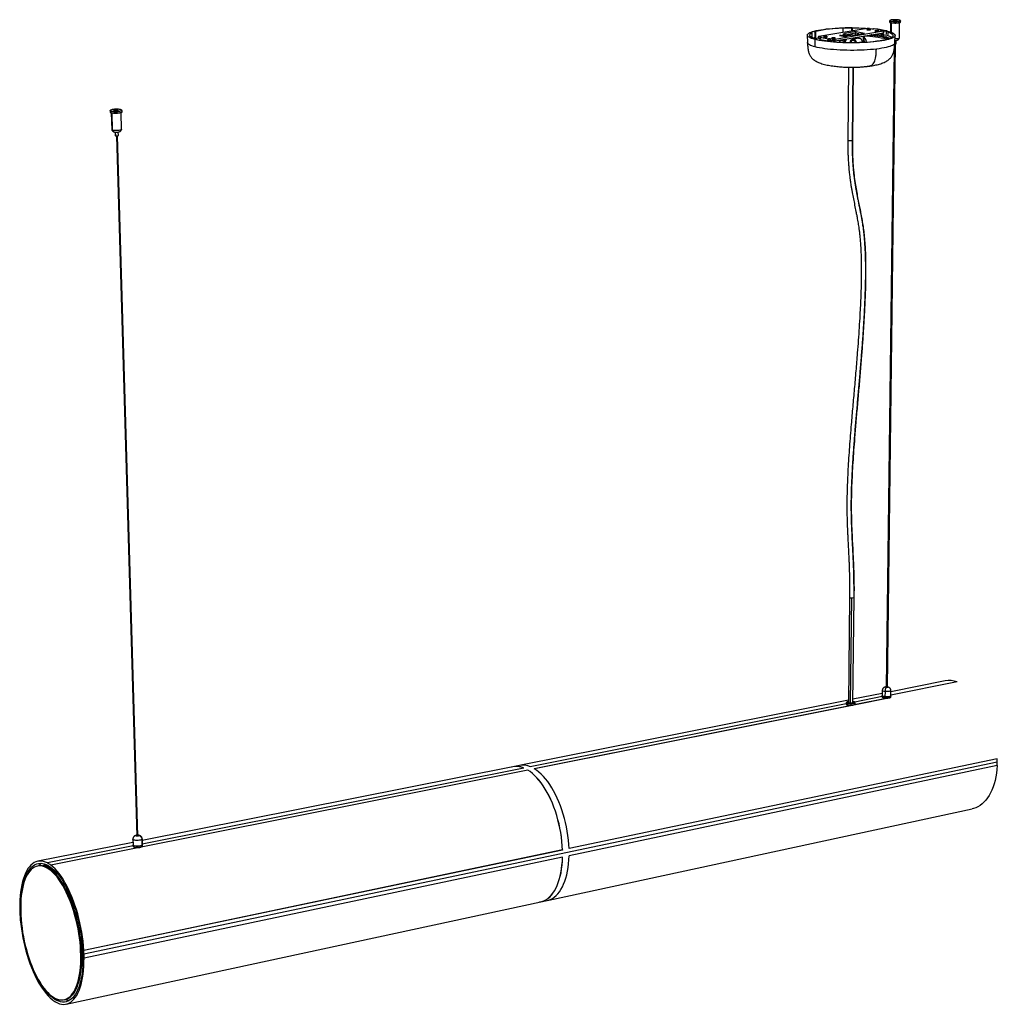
# Model space of a CAD drawing. Header units: millimetres. Extents: x -567 to 520, y -173 to 922.
import ezdxf

# ---------------------------------------------------------------- set-up
doc = ezdxf.new("R2010")
doc.units = ezdxf.units.MM

msp = doc.modelspace()

# ---------------------------------------------------------------- linework, layer by layer
at = {"color": 7, "linetype": 'Continuous', "lineweight": 25}
for p, q in [((400.5, 920.7), (400.5, 919.2)), ((401.6, 920.1), (401.6, 918.6)), ((408.2, 921), (408.2, 920.6)), ((412.7, 919.1), (412.7, 920.6)), ((317.2, 908.9), (318.5, 908.8)), ((375.7, 912.1), (321.7, 903.1)), ((393.8, 909), (339.7, 899.9)), ((348.7, 912.5), (348.8, 912.3)), ((358.7, 912.7), (358.9, 912.4)), ((375.7, 910.6), (375.7, 911.1)), ((378.1, 912.1), (381.1, 911.6)), ((382.3, 911.6), (382.6, 911.6)), ((391, 910.2), (382.6, 911.6)), ((391.4, 910.2), (383, 911.6)), ((384.8, 909), (384.8, 909.5)), ((391, 910.2), (390.7, 910.1)), ((390.7, 910.1), (390.7, 909.9)), ((390.7, 909.9), (393.7, 909.4)), ((392.5, 909.9), (392, 909.9)), ((392.5, 909.9), (392.5, 909.6)), ((393.7, 907.3), (393.8, 909)), ((394.2, 907.5), (394.3, 909.2)), ((396.6, 909.1), (396.5, 902.4)), ((401.5, 918.6), (401.4, 908.1)), ((402.4, 918.3), (402.3, 907.8)), ((411.4, 901.2), (411.6, 918.4)), ((309, 904.6), (309.2, 896.3)), ((312.9, 907.4), (314.1, 907.2)), ((315.5, 901), (316.5, 901.1)), ((316.5, 901.1), (316.5, 900.7)), ((317.3, 903.9), (318.6, 903.8)), ((317.8, 891.5), (317.7, 899.9)), ((321.2, 902.9), (321.2, 901.2)), ((324.7, 902.2), (321.7, 902.7)), ((321.7, 902.7), (321.7, 901)), ((323.1, 900.7), (321.7, 901)), ((322.7, 899.1), (323.8, 899.2)), ((322.9, 899.5), (322.9, 899.1)), ((330.5, 898.2), (322.9, 899.5)), ((324.4, 901.9), (332.8, 900.4)), ((324.4, 901.9), (324.7, 901.9)), ((324.7, 901.9), (324.7, 902.2)), ((327.7, 902.6), (327.7, 903.1)), ((332.5, 898.2), (332.5, 897.9)), ((333.1, 900.5), (332.8, 900.4)), ((333.1, 898.8), (332.8, 898.7)), ((333.1, 898.8), (333.1, 900.5)), ((337.3, 899.9), (334.3, 900.5)), ((334.3, 900.5), (334.3, 898.8)), ((337.3, 898.2), (334.3, 898.8)), ((336.7, 901), (336.7, 901.5)), ((337.3, 898.2), (337.3, 899.9)), ((339.7, 898.2), (393.7, 907.3)), ((339.7, 899.9), (339.7, 898.2)), ((344.7, 898.8), (344.8, 897.1)), ((345, 898.7), (345.1, 897)), ((348.4, 898.4), (345, 898.7)), ((345.1, 904.1), (352.1, 902.8)), ((349, 898.7), (346.5, 898.9)), ((353.6, 903.1), (346.6, 904.3)), ((346.6, 903.8), (346.6, 904.3)), ((348.4, 898.4), (348.7, 898.4)), ((349.7, 899.9), (349.1, 898.8)), ((349.9, 897.5), (351.6, 900.2)), ((349.9, 897.5), (351.4, 897.7)), ((363.5, 908.6), (350.6, 906.4)), ((350.6, 906.4), (350.6, 904.8)), ((362.3, 906.7), (351, 904.8)), ((351.4, 897.7), (353.1, 900.5)), ((353.4, 903.1), (352, 902.9)), ((353.6, 903.1), (352.1, 902.8)), ((365.8, 901.3), (359.2, 900.2)), ((359.7, 904.8), (372.5, 907)), ((366.8, 901.3), (360.2, 900.2)), ((362.3, 902), (362.2, 900.7)), ((362.3, 906.7), (362.3, 905.3)), ((366.4, 906), (362.3, 906.7)), ((363.5, 908.6), (372.5, 907)), ((371.3, 903.5), (371.2, 896.8)), ((372.4, 896.9), (372.5, 903.7)), ((372.4, 898.1), (372.6, 898.2)), ((372.5, 900.8), (373.2, 900.9)), ((373.2, 901), (372.9, 901.2)), ((374.9, 897), (374.5, 898.8)), ((383.7, 904.6), (392.1, 903.1)), ((384.4, 905.8), (391.3, 904.6)), ((391.3, 904.6), (391.3, 906.9)), ((392.5, 907.1), (392.4, 905.2)), ((394.3, 903.4), (392.4, 903.1)), ((392.5, 907.1), (392.5, 905.7)), ((392.5, 905.7), (392.5, 905.7)), ((392.6, 904.8), (392.7, 904.8)), ((392.7, 904.8), (394.3, 905.1)), ((394.3, 903.4), (394.3, 905.1)), ((394.5, 903.5), (394.6, 905.2)), ((398.8, 900.1), (397.6, 900.2)), ((399.9, 908.1), (398.9, 908)), ((403.1, 901.7), (401.8, 901.8)), ((401.8, 901.8), (401.8, 901.2)), ((406.3, 895.8), (406.7, 904.2)), ((407.9, 895.1), (407.9, 898.8)), ((345.1, 897), (347.5, 896.8)), ((349, 896.7), (350.4, 897)), ((356.9, 896.3), (356.8, 896.5)), ((367.1, 896.4), (367, 896.7)), ((367, 896.4), (367, 896.7)), ((372.8, 896.9), (372.9, 896.9)), ((372.8, 896.9), (372.9, 896.9)), ((405.7, 889.3), (396.7, 179.2)), ((397.7, 179.2), (406.8, 894.8)), ((406.8, 894.8), (397.7, 179.2)), ((354.9, 869), (354.1, 788)), ((359.9, 869), (359.1, 787.9)), ((359.2, 788), (360, 869)), ((-457.4, 821.2), (-457.4, 820.9)), ((-466.1, 820.7), (-466.1, 819.1)), ((-465.4, 820.2), (-465.3, 818.5)), ((-464.9, 818.3), (-464.3, 799.5)), ((-464.3, 818.1), (-463.7, 799.1)), ((-453.3, 799.8), (-453.8, 818.5)), ((-452.7, 819.4), (-452.7, 821)), ((-460.5, 796.9), (-460.4, 792.9)), ((-460.3, 797), (-460.2, 792.8)), ((-459.1, 792.6), (-436.3, 14.1)), ((-458.8, 792.6), (-435.9, 14.1)), ((-435.2, 14.2), (-458, 792.6)), ((-456.8, 793), (-457, 797)), ((354.1, 788), (354.1, 788)), ((359.1, 787.9), (359.2, 788)), ((359.2, 788), (359.2, 788)), ((356, 279.6), (354.8, 162.1)), ((356, 279.6), (356, 279.6)), ((358, 278.9), (356.7, 161.7)), ((359.7, 162.1), (361, 279.6)), ((361, 279.6), (361, 279.6)), ((462.3, 186.7), (401.8, 174.6)), ((392.4, 176.3), (392.4, 170.3)), ((396.6, 179.2), (396.7, 179.2)), ((398, 180), (397.7, 180)), ((397.7, 179.2), (397.7, 179.2)), ((475.5, 185.7), (401.8, 171)), ((401.8, 170.2), (401.8, 176.1)), ((354.8, 165.3), (-9.3, 92.9)), ((392.4, 172.8), (359.7, 166.3)), ((399.2, 167.5), (360.9, 159.8)), ((398.4, 167.4), (361.3, 160)), ((392.3, 169.2), (361.7, 163.1)), ((392.3, 170.2), (392.3, 168.9)), ((395.4, 174.9), (395.3, 169)), ((399.9, 169.2), (399.7, 169.1)), ((399.8, 168.9), (399.8, 167.7)), ((401.8, 168.8), (401.8, 170)), ((352.4, 161.2), (1.1, 91.3)), ((358.3, 159.4), (5.5, 89)), ((358.9, 159.4), (5.6, 89)), ((352.4, 162.6), (352.3, 160.9)), ((353.8, 161.8), (353.6, 161.9)), ((353.6, 161.6), (353.6, 159.9)), ((359.6, 159.5), (358.9, 159.4)), ((358.9, 159.4), (358.9, 159.4)), ((362.1, 160.8), (362.1, 162.5)), ((520.2, 100.2), (44.1, 0.3)), ((-1.7, 87.6), (-531.9, -18.2)), ((520.2, 96.3), (-495.1, -117.2)), ((-18.2, 91.2), (-430.4, 9.2)), ((-6.1, 89.8), (-430.3, 5.3)), ((-11.1, 92.7), (-18.2, 91.2)), ((-1.7, 87.6), (-1.7, 87.5)), ((520.1, 92.5), (44.2, -7.8)), ((-1.7, 87.5), (-531.9, -18.3)), ((21.6, -56.9), (492.4, 44.5)), ((-440.6, 12.1), (-440.6, 12)), ((-437, 14.5), (-437, 14.4)), ((-436.5, 14.2), (-436.3, 14.2)), ((-430.3, 4.7), (-430.5, 11.1)), ((-430.5, 11.1), (-430.5, 10.9)), ((-440.7, 7.2), (-546.5, -13.8)), ((-440.6, 3.3), (-535.8, -15.7)), ((-440.8, 10.8), (-440.6, 4.3)), ((-440.6, 4.1), (-440.6, 2.8)), ((-432.7, 3.2), (-433.2, 3.1)), ((-433.2, 3.1), (-432.9, 3.2)), ((-433.1, 2.9), (-433, 1.5)), ((-430.5, 10.9), (-430.3, 4.5)), ((-430.3, 4.7), (-430.3, 4.5)), ((-430.2, 3.2), (-430.3, 4.5)), ((44.1, 0.3), (44.1, 0.3)), ((36.8, -1.2), (-495.3, -112.9)), ((36.9, -1.3), (-495.3, -112.9)), ((36.9, -9.3), (-495, -121.4)), ((36.8, -1.2), (36.9, -1.3)), ((-545.6, -18.9), (-546.8, -19.1)), ((-539, -18.1), (-539.8, -18.3)), ((-539.6, -18.3), (-538.7, -18.1)), ((-535.8, -15.7), (-535.8, -15.7)), ((-531.9, -18.3), (-531.9, -18.2)), ((-527.8, -25.8), (-527, -25.6)), ((-514.9, -172.6), (12.7, -58.9)), ((-509, -58.4), (-507.9, -58.1)), ((12.7, -58.9), (19.9, -57.4)), ((-566.5, -65.7), (-566.6, -65.7)), ((-566.5, -65.7), (-566.6, -65.7)), ((-566.3, -74), (-566.2, -74)), ((-505.1, -74.5), (-503.9, -74.2)), ((-498, -102.9), (-497.2, -102.7)), ((-495.3, -112.9), (-495.3, -112.9)), ((-497.7, -130), (-497.3, -129.9)), ((-497.2, -128.2), (-496.4, -128)), ((-495, -121.4), (-495, -121.4)), ((-530.6, -167.5), (-530.6, -167.6)), ((-526.7, -170.3), (-526.7, -170.2)), ((-526.5, -170.3), (-526.7, -170.3)), ((-522.6, -167.9), (-522.1, -167.8)), ((-517.2, -167.8), (-516, -167.5))]:
    msp.add_line(p, q, dxfattribs=at)
at = {"color": 7, "linetype": 'Continuous', "lineweight": 25, "flags": 128}
for points in [[(401.6, 920.1), (401, 920.3), (400.6, 920.5), (400.5, 920.7)], [(411.4, 921.4), (410.5, 921.6), (409.4, 921.7), (408.2, 921.8), (406.9, 921.8), (405.6, 921.8), (404.3, 921.8), (403.1, 921.7), (402.2, 921.5), (401.4, 921.3), (400.9, 921.1), (400.7, 920.9), (400.7, 920.9)], [(400.7, 920.9), (400.7, 920.7), (401.1, 920.5), (401.8, 920.3)], [(412.7, 920.6), (412.7, 920.6), (412.5, 920.3), (411.9, 920.1), (411.1, 920), (410.1, 919.8), (408.9, 919.7), (407.6, 919.6), (406.3, 919.6), (404.9, 919.7), (403.6, 919.8), (402.5, 919.9), (401.6, 920.1)], [(401.8, 920.3), (402.6, 920.1), (403.7, 920), (405, 919.9), (406.3, 919.8), (407.6, 919.8), (408.9, 919.9), (410, 920), (411, 920.1), (411.8, 920.3), (412.3, 920.5), (412.5, 920.7), (412.5, 920.9)], [(404.9, 920.6), (404.6, 920.8), (404.6, 920.9), (404.9, 921), (405.4, 921.1), (406.1, 921.2), (406.9, 921.2), (407.7, 921.1), (408.2, 921)], [(408.2, 921), (408.6, 920.9), (408.6, 920.8), (408.3, 920.6), (407.8, 920.5), (407, 920.5), (406.3, 920.5), (405.5, 920.5), (404.9, 920.6)], [(317.7, 899.9), (315.6, 900.4), (313.8, 901), (312.3, 901.6), (311, 902.3), (310.1, 902.9), (309.4, 903.6), (309.1, 904.2), (309, 904.9), (309.3, 905.5), (309.8, 906.2), (310.7, 906.8), (311.8, 907.4), (313.2, 908), (314.9, 908.6), (316.8, 909.2), (319, 909.7), (321.5, 910.2), (324.1, 910.7), (327, 911.1), (330, 911.5), (333.2, 911.8), (336.6, 912.1), (340, 912.3), (343.6, 912.5), (347.3, 912.7), (351.1, 912.8), (354.8, 912.9), (358.6, 912.9), (362.4, 912.8), (366.2, 912.7), (369.9, 912.5), (373.6, 912.3), (376.1, 912.2)], [(317.2, 908.9), (317.3, 906.1), (317.3, 903.9)], [(397.6, 909.2), (399.7, 908.6), (401.6, 908), (403.1, 907.4), (404.4, 906.8), (405.4, 906.2), (406.1, 905.5), (406.6, 904.9), (406.7, 904.2), (406.5, 903.6), (406, 902.9), (405.2, 902.3), (404.2, 901.6), (402.8, 901), (401.2, 900.4), (399.2, 899.9), (397.1, 899.3), (394.6, 898.8), (392, 898.3), (389.1, 897.9), (386.1, 897.5), (382.8, 897.2), (379.4, 896.9), (375.9, 896.6), (372.3, 896.4), (368.5, 896.3), (364.7, 896.2), (360.9, 896.1), (357, 896.1), (353.1, 896.2), (349.3, 896.3), (345.5, 896.4), (341.8, 896.6), (338.2, 896.9), (334.8, 897.2), (331.4, 897.5), (328.3, 897.9), (325.3, 898.4), (322.5, 898.8), (320, 899.3), (317.7, 899.9)], [(318.6, 903.8), (318.5, 906.6), (318.5, 908.8)], [(348.8, 907.6), (348.8, 910.1), (348.8, 912.3)], [(358.7, 909.3), (358.7, 910.4), (358.7, 912.7)], [(358.9, 912.4), (358.8, 909.6), (358.8, 909.3)], [(375.7, 911.1), (375.3, 911), (375.1, 910.9), (375.3, 910.7), (375.8, 910.6), (376.4, 910.5), (377.3, 910.5), (378.1, 910.5), (378.8, 910.6)], [(378.8, 910.6), (379.2, 910.7), (379.4, 910.8), (379.2, 911), (378.7, 911.1), (378, 911.2), (377.2, 911.2), (376.4, 911.2), (375.7, 911.1)], [(379.2, 911.9), (380.6, 911.8), (382.5, 911.6)], [(382.6, 911.6), (382.9, 911.7), (383, 911.6)], [(384.8, 909.5), (384.3, 909.4), (384.2, 909.3), (384.3, 909.2), (384.8, 909), (385.5, 909), (386.3, 908.9), (387.1, 908.9), (387.8, 909)], [(387.8, 909), (388.2, 909.1), (388.4, 909.3), (388.2, 909.4), (387.8, 909.5), (387.1, 909.6), (386.3, 909.6), (385.4, 909.6), (384.8, 909.5)], [(390.7, 909.9), (390.6, 910), (390.6, 910), (390.5, 910), (390.5, 910), (390.5, 910.1), (390.5, 910.1), (390.6, 910.1), (390.7, 910.1)], [(393.8, 909), (394, 909), (394.1, 909.1), (394.2, 909.1), (394.3, 909.2), (394.2, 909.3), (394.1, 909.3), (394, 909.4), (393.7, 909.4)], [(400.5, 919.2), (400.6, 919), (400.9, 918.8), (401.6, 918.6)], [(401.6, 918.6), (402.5, 918.4), (403.6, 918.3), (404.9, 918.2), (406.2, 918.1), (407.6, 918.1), (408.9, 918.2), (410.1, 918.3), (411.1, 918.5), (411.9, 918.6), (412.4, 918.9), (412.7, 919.1), (412.7, 919.1)], [(412.5, 918.9), (412.3, 918.7), (411.8, 918.5), (411, 918.3), (410, 918.2), (408.8, 918.1), (407.6, 918), (406.2, 918), (404.9, 918), (403.7, 918.1), (402.6, 918.3), (401.7, 918.4)], [(316.5, 901.1), (314.8, 901.7), (313.5, 902.4), (312.5, 903.1), (311.8, 903.8), (311.6, 904.5), (311.7, 905.2), (312.1, 905.9), (312.9, 906.6), (314.1, 907.2)], [(314.1, 907.2), (314.2, 904.4), (314.2, 902.2)], [(321.7, 903.1), (321.5, 903.1), (321.3, 903), (321.3, 902.9), (321.2, 902.9), (321.2, 902.8), (321.3, 902.8), (321.5, 902.7), (321.7, 902.7)], [(321.7, 901), (321.5, 901), (321.3, 901.1), (321.2, 901.2), (321.2, 901.2)], [(324.7, 902.2), (324.8, 902.1), (324.9, 902.1), (324.9, 902.1), (325, 902), (324.9, 902), (324.9, 902), (324.8, 902), (324.7, 901.9)], [(327.7, 903.1), (327.3, 903), (327.1, 902.8), (327.3, 902.7), (327.7, 902.6), (328.4, 902.5), (329.2, 902.4), (330, 902.5), (330.7, 902.5)], [(330.7, 902.5), (331.2, 902.7), (331.4, 902.8), (331.2, 902.9), (330.8, 903.1), (330.1, 903.1), (329.3, 903.2), (328.4, 903.2), (327.7, 903.1)], [(336.7, 901.5), (336.3, 901.4), (336.1, 901.2), (336.3, 901.1), (336.7, 901), (337.4, 900.9), (338.2, 900.9), (339.1, 900.9), (339.8, 901)], [(339.8, 901), (340.2, 901.1), (340.4, 901.2), (340.2, 901.4), (339.8, 901.5), (339.1, 901.6), (338.3, 901.6), (337.4, 901.6), (336.7, 901.5)], [(345, 898.9), (344.9, 898.8), (344.8, 898.8), (344.7, 898.8), (344.7, 898.8), (344.7, 898.7), (344.8, 898.7), (344.9, 898.7), (345, 898.7)], [(346.6, 904.3), (346.2, 904.4), (345.8, 904.4), (345.4, 904.4), (345.1, 904.3), (344.8, 904.3), (344.8, 904.2), (344.8, 904.1), (345.1, 904.1)], [(350.6, 904.8), (349.8, 905), (349.3, 905.2), (348.9, 905.4), (348.8, 905.6), (348.9, 905.8), (349.3, 906), (349.8, 906.2), (350.6, 906.4)], [(365.8, 901.3), (365.9, 901.3), (366.8, 901.3)], [(378.6, 904.8), (380, 904.6), (383.2, 904.3), (386.3, 903.9), (389.1, 903.5), (391.8, 903), (394.2, 902.5), (396.3, 902), (398.3, 901.4), (399.9, 900.8), (400.4, 900.6)], [(391.3, 904.6), (391.3, 904.2), (391.3, 903.9), (391.4, 903.7), (391.6, 903.4), (391.8, 903.3), (392, 903.1), (392.2, 903.1), (392.4, 903.1)], [(392.4, 905.2), (392.5, 905.1), (392.5, 905), (392.5, 904.9), (392.5, 904.9), (392.6, 904.8), (392.6, 904.8), (392.7, 904.8), (392.7, 904.8)], [(392.9, 903.2), (394.7, 902.8), (396.5, 902.4)], [(394.2, 907.5), (394.2, 907.5), (394.1, 907.4), (394, 907.4), (393.7, 907.3)], [(394.3, 905.1), (394.4, 905.1), (394.5, 905.1), (394.5, 905.1), (394.6, 905.2), (394.6, 905.2), (394.5, 905.2), (394.5, 905.2), (394.4, 905.3)], [(394.5, 903.5), (394.5, 903.5), (394.5, 903.5), (394.5, 903.4), (394.4, 903.4), (394.3, 903.4)], [(398.7, 903.8), (398.8, 906.2), (398.9, 908)], [(398.9, 908), (400.6, 907.4), (402, 906.7), (403.1, 906), (403.8, 905.3), (404.1, 904.6), (404.1, 903.9), (403.7, 903.2), (402.9, 902.5), (401.8, 901.8)], [(411.4, 901.2), (411.3, 901.1), (410.9, 900.8), (410.2, 900.7), (409.3, 900.5), (408.1, 900.4), (406.8, 900.4), (406.5, 900.4)], [(317.8, 891.5), (315.8, 892.1), (314, 892.6), (312.5, 893.3), (311.3, 893.9), (310.3, 894.5), (309.7, 895.2), (309.3, 895.8), (309.2, 896.3)], [(385.8, 889.1), (382.6, 888.8), (379.2, 888.5), (375.7, 888.2), (372.1, 888), (368.4, 887.9), (364.6, 887.8), (360.8, 887.7), (356.9, 887.7), (353.1, 887.8), (349.3, 887.9), (345.5, 888), (341.9, 888.2), (338.3, 888.5), (334.8, 888.8), (331.5, 889.1), (328.4, 889.5), (325.4, 890), (322.7, 890.4), (320.1, 890.9), (317.8, 891.5)], [(406.3, 895.8), (406.1, 895.2), (405.6, 894.5), (404.8, 893.9), (403.8, 893.2), (402.4, 892.6), (400.8, 892), (398.9, 891.5), (396.7, 890.9), (394.3, 890.4), (391.7, 890), (388.8, 889.5), (385.8, 889.1)], [(-453.6, 821.7), (-454.4, 821.9), (-455.5, 822.1), (-456.7, 822.2), (-458.1, 822.2), (-459.5, 822.2), (-461, 822.2), (-462.4, 822), (-463.6, 821.9), (-464.6, 821.6), (-465.3, 821.4), (-465.8, 821.1), (-465.9, 820.9), (-465.9, 820.7)], [(-465.2, 820.4), (-464.4, 820.1), (-463.4, 820), (-462.1, 819.9), (-460.8, 819.8), (-459.3, 819.8), (-457.9, 819.9), (-456.5, 820), (-455.3, 820.2), (-454.3, 820.4), (-453.5, 820.6), (-453.1, 820.9), (-452.9, 821.2), (-452.9, 821.3)], [(-461.4, 820.8), (-461.6, 820.9), (-461.5, 821.1), (-461.1, 821.3), (-460.4, 821.4), (-459.6, 821.4), (-458.7, 821.4), (-458, 821.4), (-457.4, 821.2)], [(-457.4, 821.2), (-457.2, 821.1), (-457.3, 820.9), (-457.7, 820.8), (-458.4, 820.7), (-459.3, 820.6), (-460.1, 820.6), (-460.9, 820.7), (-461.4, 820.8)], [(-452.9, 821.3), (-453.1, 821.4), (-453.6, 821.7)], [(-465.4, 820.2), (-465.9, 820.4), (-466.1, 820.7), (-466.1, 820.7)], [(-466.1, 819.1), (-466.1, 819), (-465.9, 818.8), (-465.3, 818.5)], [(-465.9, 820.7), (-465.7, 820.6), (-465.2, 820.4)], [(-452.7, 821), (-452.9, 820.7), (-453.3, 820.5), (-454.1, 820.2), (-455.1, 820), (-456.4, 819.8), (-457.8, 819.7), (-459.3, 819.6), (-460.8, 819.6), (-462.2, 819.7), (-463.5, 819.8), (-464.6, 819.9), (-465.4, 820.2)], [(-465.3, 818.5), (-464.5, 818.3), (-463.4, 818.1), (-462.2, 818), (-460.7, 818), (-459.2, 818), (-457.8, 818), (-456.3, 818.2), (-455.1, 818.3), (-454.1, 818.6), (-453.3, 818.8), (-452.8, 819.1), (-452.7, 819.4)], [(-453, 819), (-453, 818.9), (-453.4, 818.7), (-454.2, 818.4), (-455.2, 818.2), (-456.4, 818), (-457.8, 817.9), (-459.2, 817.8), (-460.7, 817.8), (-462.1, 817.9), (-463.3, 818), (-464.4, 818.1), (-465.2, 818.4)], [(-463.7, 799.1), (-464.2, 799.3), (-464.3, 799.5)], [(-453.3, 799.8), (-453.3, 799.7), (-453.5, 799.4), (-454.2, 799.2), (-455.1, 798.9), (-456.3, 798.8), (-457.7, 798.6), (-459.1, 798.6), (-460.5, 798.6), (-461.8, 798.7), (-462.9, 798.8), (-463.7, 799.1)], [(-460.2, 792.8), (-460.3, 792.9), (-460.4, 792.9)], [(354.1, 788), (354.1, 787.9), (354.4, 787.8), (354.9, 787.6), (355.6, 787.5), (356.5, 787.5), (357.4, 787.5), (358.2, 787.6), (358.8, 787.7), (359.1, 787.9)], [(360.9, 279.4), (361, 279.6), (361, 279.6)], [(395.4, 174.9), (394.3, 175.1), (393.5, 175.4), (392.8, 175.7), (392.5, 176.1), (392.4, 176.3)], [(401.8, 176.1), (401.8, 176), (401.5, 175.6), (400.9, 175.3), (400.1, 175.1), (399, 174.9), (397.8, 174.8), (396.6, 174.8), (395.4, 174.9)], [(396.7, 179.2), (396.4, 179.3), (396.1, 179.4), (396, 179.5), (396.1, 179.7), (396.3, 179.8), (396.7, 179.9)], [(396.7, 179.2), (396.3, 179.3), (396.1, 179.4), (396, 179.5), (396, 179.7), (396.3, 179.8), (396.7, 179.9), (396.7, 179.9)], [(397.7, 179.9), (398, 179.8), (398.3, 179.7), (398.4, 179.5), (398.3, 179.4), (398, 179.3), (397.7, 179.2), (397.2, 179.2), (396.7, 179.2)], [(397.7, 179.8), (398, 179.8), (398.2, 179.7), (398.3, 179.5), (398.3, 179.4), (398, 179.3), (397.6, 179.2), (397.2, 179.2), (396.7, 179.2)], [(397.7, 179.9), (397.9, 180), (398, 180)], [(399.8, 168.9), (398.7, 168.7), (397.5, 168.7), (396.3, 168.7), (395.1, 168.8), (394, 169.1), (393.2, 169.3), (392.6, 169.7), (392.3, 170), (392.3, 170.2)], [(392.3, 168.9), (392.3, 168.8), (392.6, 168.4), (393.2, 168.1), (394, 167.8), (395.1, 167.6), (396.2, 167.5), (397.5, 167.4), (398.7, 167.5), (399.8, 167.7)], [(395.3, 169), (394.3, 169.2), (393.4, 169.4), (392.7, 169.8), (392.4, 170.1), (392.4, 170.3)], [(399.7, 167.6), (398.6, 167.4), (397.5, 167.3), (396.3, 167.4), (395.1, 167.5), (394.1, 167.7), (393.3, 168), (392.7, 168.3), (392.5, 168.5)], [(401.8, 170.2), (401.7, 170), (401.4, 169.7), (400.8, 169.4), (400, 169.1), (398.9, 168.9), (397.8, 168.9), (396.5, 168.9), (395.3, 169)], [(399.8, 167.7), (399.8, 167.6), (399.8, 167.6), (399.8, 167.6), (399.8, 167.6), (399.7, 167.6), (399.7, 167.6), (399.7, 167.6), (399.7, 167.6)], [(401.8, 170), (401.7, 169.8), (401.4, 169.5), (400.7, 169.1), (399.8, 168.9)], [(399.8, 167.7), (400.7, 167.9), (401.4, 168.2), (401.7, 168.6), (401.8, 168.8)], [(354.8, 164), (354.1, 163.8), (353.3, 163.5), (352.8, 163.2), (352.5, 162.9), (352.5, 162.8)], [(362.1, 162.5), (362.1, 162.4), (361.9, 162), (361.3, 161.7), (360.5, 161.4), (359.4, 161.2), (358.2, 161.1), (357, 161.1), (355.7, 161.2), (354.6, 161.4), (353.6, 161.6)], [(362.1, 160.8), (362.1, 160.7), (361.9, 160.3), (361.3, 160), (360.5, 159.7), (359.4, 159.5), (358.2, 159.4), (356.9, 159.4), (355.7, 159.5), (354.5, 159.6), (353.6, 159.9)], [(353.7, 161.8), (354.6, 161.5), (355.8, 161.4), (357, 161.3), (358.2, 161.3), (359.4, 161.4), (360.4, 161.6), (361.2, 161.9), (361.7, 162.2), (362, 162.6), (361.9, 162.8)], [(355, 162.1), (354.5, 162.4), (354.3, 162.7), (354.3, 162.9), (354.7, 163.2), (354.8, 163.3)], [(354.8, 163), (354.5, 162.9), (354.4, 162.6), (354.6, 162.3), (355.1, 162)], [(359.7, 163.2), (360, 163), (360.2, 162.8), (360.2, 162.5), (359.8, 162.2), (359.3, 162), (358.5, 161.9), (357.5, 161.8), (356.6, 161.8), (355.7, 161.9), (355, 162.1)], [(355, 162.1), (355, 162.1), (355, 162.1), (355.1, 162.1), (355.1, 162.1), (355.1, 162.1), (355.1, 162.1), (355.1, 162), (355.1, 162)], [(355.1, 162), (355.9, 161.8), (356.8, 161.7), (357.8, 161.7), (358.7, 161.8), (359.5, 162), (360, 162.2), (360.1, 162.5), (359.9, 162.8), (359.7, 163)], [(360.8, 163.6), (359.9, 163.9), (359.7, 163.9)], [(36.9, -1.3), (36.6, 3.5), (36.2, 8.3), (35.7, 13.1), (34.9, 18), (34, 22.8), (33, 27.7), (31.8, 32.4), (30.5, 37.1), (29, 41.7), (27.4, 46.2), (25.7, 50.6), (23.8, 54.9), (21.9, 58.9), (19.8, 62.8), (17.7, 66.5), (15.4, 70), (13.1, 73.3), (10.8, 76.3), (8.3, 79.1), (5.9, 81.6), (3.4, 83.9), (0.8, 85.9), (-1.7, 87.6)], [(44.1, 0.3), (43.9, 5), (43.5, 9.8), (42.9, 14.7), (42.2, 19.5), (41.3, 24.3), (40.2, 29.1), (39, 33.9), (37.7, 38.6), (36.2, 43.2), (34.6, 47.7), (32.9, 52.1), (31, 56.3), (29.1, 60.4), (27, 64.3), (24.9, 68), (22.7, 71.5), (20.4, 74.7), (18, 77.8), (15.6, 80.6), (13.1, 83.1), (10.6, 85.3), (8.1, 87.3), (5.5, 89)], [(520, 92.5), (519.7, 88.2), (519.2, 84), (518.5, 80), (517.7, 76.1), (516.7, 72.3), (515.5, 68.8), (514.2, 65.4), (512.7, 62.2), (511.1, 59.3), (509.3, 56.6), (507.4, 54.1), (505.4, 51.9), (503.3, 50), (501.1, 48.3), (498.7, 46.8), (496.3, 45.7), (493.8, 44.9), (492.4, 44.5)], [(36.8, -1.2), (36.6, 3.5), (36.2, 8.3), (35.6, 13.2), (34.9, 18), (34, 22.8), (32.9, 27.6), (31.8, 32.4), (30.4, 37.1), (29, 41.7), (27.4, 46.2), (25.6, 50.6), (23.8, 54.8), (21.8, 58.9), (19.8, 62.8), (17.6, 66.5), (15.4, 70), (13.1, 73.2), (10.7, 76.3), (8.3, 79), (5.9, 81.6), (3.4, 83.8), (0.8, 85.8), (-1.7, 87.5)], [(-434.4, 14.5), (-434.6, 14.4), (-434.9, 14.2), (-435.4, 14.1), (-435.9, 14.1), (-436.4, 14.1), (-436.8, 14.2), (-437, 14.4), (-437.1, 14.5)], [(-434.5, 14.5), (-434.6, 14.4), (-434.9, 14.2), (-435.4, 14.1), (-435.9, 14.1), (-436.4, 14.1), (-436.7, 14.2), (-437, 14.4), (-437, 14.5)], [(-435.2, 15), (-435.1, 14.9), (-434.7, 14.8), (-434.5, 14.7), (-434.4, 14.5)], [(-435.2, 14.9), (-435.1, 14.9), (-434.7, 14.8), (-434.5, 14.7), (-434.5, 14.5)], [(-435.2, 14.3), (-435.1, 14.3), (-435, 14.2)], [(-430.5, 10.9), (-430.8, 10.5), (-431.5, 10.1), (-432.4, 9.7), (-433.5, 9.5), (-434.8, 9.3), (-436.2, 9.2), (-437.5, 9.3), (-438.7, 9.5), (-439.6, 9.8), (-440.3, 10.1), (-440.7, 10.5), (-440.8, 10.8)], [(-430.3, 4.5), (-430.6, 4), (-431.3, 3.6), (-432.2, 3.3), (-433.4, 3), (-434.6, 2.9), (-436, 2.8), (-437.3, 2.9), (-438.5, 3), (-439.4, 3.3), (-440.1, 3.7), (-440.5, 4.1), (-440.6, 4.3)], [(-433.1, 2.9), (-434.4, 2.7), (-435.7, 2.6), (-437, 2.7), (-438.3, 2.8), (-439.3, 3.1), (-440.1, 3.4), (-440.5, 3.8), (-440.6, 4.3), (-440.6, 4.4)], [(-440.6, 2.8), (-440.5, 2.5), (-440, 2.1), (-439.2, 1.7), (-438.2, 1.5), (-437, 1.3), (-435.7, 1.3), (-434.3, 1.4), (-433, 1.5)], [(-430.3, 4.7), (-430.3, 4.4), (-430.5, 4), (-431.1, 3.5), (-432, 3.2), (-433.1, 2.9)], [(-433, 1.5), (-433, 1.5), (-433, 1.5), (-433, 1.5), (-433.1, 1.4), (-433.1, 1.4), (-433.1, 1.4), (-433.1, 1.4), (-433.1, 1.4)], [(-433, 1.5), (-431.9, 1.8), (-431, 2.2), (-430.5, 2.6), (-430.2, 3.1), (-430.2, 3.2)], [(11, -59.2), (11.7, -59.1), (14, -58.6), (16.3, -57.8), (18.4, -56.7), (20.6, -55.3), (22.6, -53.6), (24.5, -51.6), (26.3, -49.3), (27.9, -46.8), (29.5, -44), (30.9, -40.9), (32.2, -37.6), (33.3, -34.1), (34.3, -30.4), (35.2, -26.5), (35.8, -22.4), (36.4, -18.2), (36.7, -13.8), (36.9, -9.3)], [(12.7, -58.9), (14, -58.5), (16.2, -57.7), (18.4, -56.6), (20.5, -55.2), (22.5, -53.5), (24.4, -51.5), (26.2, -49.2), (27.9, -46.7), (29.5, -43.9), (30.9, -40.9), (32.2, -37.6), (33.3, -34.1), (34.3, -30.4), (35.1, -26.5), (35.8, -22.4), (36.3, -18.2), (36.7, -13.8), (36.9, -9.3)], [(19.9, -57.4), (21.2, -57.1), (23.4, -56.3), (25.6, -55.1), (27.7, -53.7), (29.7, -52), (31.7, -50), (33.5, -47.8), (35.1, -45.2), (36.7, -42.4), (38.1, -39.4), (39.4, -36.1), (40.5, -32.6), (41.5, -28.9), (42.4, -25), (43.1, -20.9), (43.6, -16.7), (44, -12.3), (44.2, -7.8)], [(-535.8, -15.7), (-538, -14.7), (-540.3, -14), (-542.4, -13.6), (-544.6, -13.6), (-546.6, -13.8), (-548.6, -14.4), (-550.5, -15.3), (-552.4, -16.5), (-554.2, -18), (-555.8, -19.9), (-557.4, -22), (-558.8, -24.4), (-560.2, -27), (-561.4, -29.9), (-562.5, -33.1), (-563.5, -36.5), (-564.3, -40.1), (-565, -44), (-565.6, -48), (-566.1, -52.2), (-566.4, -56.6), (-566.5, -61.1), (-566.5, -65.7)], [(-505.1, -74.5), (-506.4, -69.7), (-507.9, -65.1), (-509.5, -60.6), (-511.2, -56.3), (-513, -52.1), (-514.8, -48.1), (-516.8, -44.3), (-518.8, -40.7), (-520.8, -37.3), (-522.9, -34.2), (-525.1, -31.3), (-527.2, -28.8), (-529.4, -26.5), (-531.6, -24.5), (-533.8, -22.8), (-536, -21.4), (-538.2, -20.3), (-540.3, -19.5), (-542.4, -19), (-544.5, -18.9), (-546.5, -19.1), (-548.4, -19.6), (-550.3, -20.4), (-552.1, -21.5), (-553.8, -23), (-555.4, -24.7), (-556.9, -26.7), (-558.3, -29), (-559.6, -31.6), (-560.8, -34.4), (-561.8, -37.5), (-562.8, -40.8), (-563.6, -44.4), (-564.2, -48.1), (-564.8, -52), (-565.2, -56.1), (-565.4, -60.4), (-565.5, -64.8), (-565.5, -69.3), (-565.3, -73.9), (-565, -78.6), (-564.6, -83.3), (-564, -88.1), (-563.3, -93), (-562.4, -97.8), (-561.5, -102.6), (-560.4, -107.4), (-559.2, -112.1)], [(-565.4, -59.6), (-565.3, -57), (-564.9, -52.8), (-564.5, -48.7), (-563.9, -44.8), (-563.2, -41), (-562.3, -37.5), (-561.3, -34.3), (-560.2, -31.2), (-559, -28.4), (-557.7, -25.9), (-556.2, -23.6), (-554.6, -21.6), (-553, -19.9), (-551.2, -18.5), (-549.4, -17.4), (-547.5, -16.6), (-545.5, -16.2), (-543.5, -16), (-541.4, -16.2), (-539.2, -16.7), (-537.1, -17.5), (-534.9, -18.6), (-532.6, -20), (-530.4, -21.7), (-528.2, -23.7), (-526, -26.1), (-523.8, -28.6), (-521.6, -31.5), (-519.4, -34.6), (-517.4, -38), (-515.3, -41.6), (-513.3, -45.4), (-511.4, -49.5), (-509.6, -53.7), (-507.9, -58), (-506.3, -62.6), (-504.7, -67.2), (-503.3, -72), (-502, -76.8), (-500.8, -81.8), (-499.7, -86.7), (-498.8, -91.7), (-498, -96.8), (-497.4, -101.7), (-496.8, -106.7), (-496.5, -111.6), (-496.2, -116.4)], [(-503.9, -74.2), (-505.2, -69.5), (-506.7, -64.9), (-508.3, -60.4), (-510, -56), (-511.8, -51.8), (-513.6, -47.8), (-515.6, -44), (-517.5, -40.4), (-519.6, -37.1), (-521.7, -34), (-523.8, -31.1), (-526, -28.5), (-528.2, -26.2), (-530.4, -24.2), (-532.6, -22.5), (-534.8, -21.1), (-537, -20), (-539.1, -19.3), (-541.2, -18.8), (-543.3, -18.7), (-545.3, -18.8), (-545.6, -18.9)], [(-539.6, -18.3), (-539.8, -18.3), (-540, -18.4), (-540.3, -18.5), (-540.4, -18.8), (-540.5, -18.9)], [(-538.7, -18.1), (-539, -18.1), (-539, -18.1)], [(-495.3, -112.9), (-495.7, -107.9), (-496.2, -102.8), (-496.8, -97.7), (-497.6, -92.6), (-498.5, -87.5), (-499.6, -82.4), (-500.8, -77.4), (-502.1, -72.4), (-503.5, -67.5), (-505.1, -62.7), (-506.7, -58), (-508.5, -53.5), (-510.3, -49.2), (-512.2, -45), (-514.2, -41), (-516.3, -37.3), (-518.4, -33.8), (-520.6, -30.5), (-522.8, -27.5), (-525, -24.8), (-527.3, -22.3), (-529.6, -20.1), (-531.9, -18.3)], [(-566.2, -74), (-565.9, -78.9), (-565.4, -83.8), (-564.7, -88.8), (-564, -93.8), (-563.1, -98.8), (-562, -103.8), (-560.9, -108.7), (-559.6, -113.5), (-558.2, -118.3), (-556.7, -123), (-555.2, -127.6), (-553.5, -132), (-551.7, -136.3), (-549.8, -140.4), (-547.9, -144.4), (-545.9, -148.1), (-543.8, -151.6), (-541.7, -154.9), (-539.5, -158), (-537.3, -160.8), (-535.1, -163.3), (-532.8, -165.5), (-530.6, -167.5)], [(-559.2, -112.1), (-557.8, -116.7), (-556.4, -121.2), (-554.9, -125.6), (-553.2, -129.9), (-551.5, -134.1), (-549.7, -138), (-547.8, -141.8), (-545.9, -145.4), (-543.9, -148.7), (-541.8, -151.9), (-539.7, -154.8), (-537.6, -157.4), (-535.4, -159.8), (-533.3, -161.8), (-531.1, -163.6), (-528.9, -165.1), (-526.7, -166.3), (-524.6, -167.2), (-522.5, -167.8), (-520.4, -168), (-518.4, -167.9), (-516.4, -167.6), (-514.5, -166.9), (-512.7, -165.8), (-510.9, -164.5), (-509.3, -162.9), (-507.7, -160.9), (-506.2, -158.7), (-504.9, -156.2), (-503.7, -153.4), (-502.6, -150.3), (-501.6, -147), (-500.7, -143.5), (-500, -139.7), (-499.5, -135.7), (-499, -131.6), (-498.7, -127.3), (-498.6, -122.8), (-498.6, -118.2), (-498.8, -113.5), (-499.1, -108.7), (-499.5, -103.8), (-500.1, -98.9), (-500.8, -94), (-501.7, -89.1), (-502.7, -84.1), (-503.8, -79.3), (-505.1, -74.5)], [(-516, -167.5), (-515.2, -167.3), (-513.3, -166.6), (-511.5, -165.6), (-509.7, -164.2), (-508.1, -162.6), (-506.5, -160.7), (-505, -158.4), (-503.7, -155.9), (-502.5, -153.1), (-501.4, -150), (-500.4, -146.7), (-499.5, -143.2), (-498.8, -139.4), (-498.3, -135.5), (-497.8, -131.3), (-497.5, -127), (-497.4, -122.5), (-497.4, -117.9), (-497.6, -113.2), (-497.9, -108.4), (-498.3, -103.6), (-498.9, -98.7), (-499.6, -93.7), (-500.5, -88.8), (-501.5, -83.9), (-502.6, -79), (-503.9, -74.2)], [(-496.2, -116.4), (-496.2, -121.2), (-496.2, -125.8), (-496.4, -130.2), (-496.8, -134.5), (-497.3, -138.7), (-497.9, -142.6), (-498.7, -146.3), (-499.6, -149.8), (-500.6, -153.1), (-501.8, -156.1), (-503.1, -158.9), (-504.5, -161.4), (-506, -163.6), (-507.6, -165.5), (-509.3, -167.1), (-511.1, -168.3), (-512.9, -169.3), (-514.9, -170), (-516.9, -170.3), (-519, -170.4), (-521.1, -170.1), (-523.2, -169.5), (-525.4, -168.6), (-527.6, -167.4), (-529.8, -165.8), (-532, -164), (-534.2, -161.9), (-536.4, -159.5), (-538.6, -156.9), (-540.7, -154), (-542.8, -150.9), (-544.8, -147.5), (-546.8, -143.9), (-548.7, -140.1), (-549.1, -139.3)], [(-526.7, -170.2), (-524.4, -171.3), (-522.2, -172.2), (-520, -172.7), (-517.9, -172.9), (-515.8, -172.7), (-513.8, -172.3), (-511.8, -171.5), (-509.9, -170.4), (-508.1, -169), (-506.4, -167.3), (-504.8, -165.3), (-503.2, -162.9), (-501.8, -160.3), (-500.6, -157.5), (-499.4, -154.3), (-498.4, -150.9), (-497.5, -147.3), (-496.7, -143.4), (-496.1, -139.4), (-495.6, -135.1), (-495.3, -130.7), (-495.1, -126.1), (-495, -121.4)], [(-497.3, -129.9), (-497.2, -129.9), (-496.8, -129.5), (-496.5, -128.9), (-496.4, -128)], [(-525.3, -167), (-524.4, -167.4), (-522.9, -167.9)]]:
    msp.add_lwpolyline(points, dxfattribs=at)
at = {"color": 7, "linetype": 'Continuous', "lineweight": 25}
for centre, radius, start, end in [((401.8, 920.1), 0.179, 102.7442, 182.4764), ((411.3, 919.7), 1.71, 46.2869, 86.1829), ((323.8, 883.8), 26, 104.5853, 114.798), ((349.9, 769.5), 142.8, 90.4485, 102.723), ((356.8, 639.1), 273.6, 89.5868, 91.6956), ((357.1, 659), 253.4, 86.1564, 89.6091), ((376.9, 903.9), 8.27, 81.4838, 98.0916), ((381.7, 915.7), 4.13, 261.4783, 278.0965), ((372.8, 802), 110.1, 76.9532, 84.0618), ((391.2, 909.1), 1.11, 33.2722, 97.9655), ((379.8, 839.5), 71.5, 76.3799, 79.7101), ((387, 869), 41.2, 71.6908, 76.464), ((401.7, 918.6), 0.133, 172.397, 271.4164), ((331.7, 949.9), 51.6, 251.6517, 259.9789), ((332.3, 851.1), 51.3, 102.4911, 106.138), ((325.2, 899.7), 2.31, 109.4763, 184.4778), ((356, 1090.3), 193.8, 260.4303, 270.2347), ((333.6, 898.2), 2.32, 109.537, 184.4636), ((332.9, 898.3), 0.463, 109.5481, 184.4579), ((333.7, 896.4), 4.13, 81.3711, 98.1889), ((333.7, 894.7), 4.12, 81.3557, 98.2022), ((338.6, 908.1), 8.26, 261.3654, 278.1939), ((338.5, 906.4), 8.24, 261.35, 278.2072), ((346.1, 891.9), 7.01, 86.2714, 98.5907), ((348.4, 899.1), 0.718, 267.477, 332.9168), ((350.1, 898.4), 1.48, 281.2355, 332.3575), ((355.3, 935.5), 31, 261.4101, 278.1557), ((353.5, 902.2), 0.846, 79.8207, 99.4847), ((360, 896.5), 3.69, 87.4359, 178.613), ((360, 896.1), 2.73, 87.0084, 175.0866), ((358.6, 895.2), 5.22, 13.068, 72.5059), ((359.1, 895.2), 3.75, 17.6948, 73.5916), ((364.1, 906.8), 1.84, 109.6724, 184.4545), ((365.1, 896.2), 5.39, 7.0081, 72.0594), ((366, 1036.9), 140.2, 270.4, 282.9954), ((367.2, 779.1), 124.6, 76.1061, 87.5776), ((364, 895.5), 8.99, 9.4209, 17.517), ((368.2, 896.5), 6.66, 19.9569, 42.0821), ((364.5, 731.6), 174, 83.3958, 85.0567), ((384, 905.7), 1.17, 188.7144, 253.9961), ((377, 824.8), 82.3, 77.8428, 79.2098), ((389.1, 870.2), 33, 68.4647, 76.9366), ((393.9, 888), 16.5, 59.0001, 72.8874), ((392.6, 923.3), 23.9, 284.9684, 295.8376), ((345, 897.4), 0.439, 233.9258, 276.7108), ((348.6, 898.2), 1.53, 281.991, 331.6168), ((358.9, 1169.8), 273.5, 269.5727, 271.7172), ((406.6, 897.5), 2.69, 261.4466, 297.1778), ((-465.2, 820.2), 0.193, 99.7801, 183.1916), ((-465.2, 818.5), 0.158, 178.1211, 274.5987), ((-460.6, 800.4), 3.42, 202.8045, 250.0851), ((-458.8, 797.3), 4.7, 253.1938, 294.5809), ((357.7, 281.3), 2.41, 225.5556, 275.3549), ((358.7, 283.4), 4.49, 260.1098, 298.8226), ((467, 161.4), 25.7, 71.0474, 100.5641), ((401.7, 175.3), 6.33, 142.1988, 183.5773), ((397.2, 182.7), 13.9, 260.893, 280.293), ((399.6, 168.9), 0.217, 355.3745, 55.1005), ((353.7, 161.4), 1.45, 197.8902, 263.8898), ((353.7, 163.1), 1.45, 197.9195, 263.917), ((353.9, 163.2), 1.4, 197.7455, 263.9679), ((353.8, 161.6), 0.194, 111.1647, 181.6726), ((360.5, 161.9), 1.72, 32.8423, 79.8965), ((408.1, 98.4), 112.1, 358.9209, 0.8976), ((-14.4, 71.1), 20.5, 66.0972, 105.6588), ((-14.5, 70.6), 20.9, 66.6826, 100.3121), ((-7.3, 72), 21, 66.402, 100.3039), ((413, 98.3), 107.2, 356.8861, 358.9219), ((-437.2, 10.9), 3.61, 88.2982, 160.7565), ((-436.2, 13.8), 1.11, 92.6638, 138.6655), ((-436.2, 13.8), 1.06, 93.2079, 138.7905), ((-434.4, 10.7), 3.84, 3.4355, 90.886), ((-433.4, 2.9), 0.289, 357.7691, 45.3571), ((-533.3, -31.2), 17.4, 120.4649, 134.8823), ((-547.8, -44.2), 27.2, 42.4877, 72.2792), ((-547, -44), 27.2, 42.4975, 72.2881), ((-549.1, -40.9), 28.5, 52.757, 62.1492), ((-531.8, -29.2), 5.24, 14.9404, 40.3082), ((-532, -29.6), 6.35, 5.7132, 38.461), ((-404.1, -63.9), 162.5, 180.6281, 182.077), ((-395.3, -63.6), 171.3, 182.0761, 183.4746), ((-501.9, -102.3), 4.53, 11.7964, 47.9515), ((-506, -103.7), 8.01, 5.8132, 25.3419), ((-652.6, -120.6), 155.6, 357.2151, 6.5331), ((-665.2, -122.8), 170.2, 1.8732, 3.3125), ((-656, -122.5), 161.1, 0.3811, 1.8742), ((-499.5, -128.4), 2.34, 317.8227, 4.3022), ((-632.2, -120.7), 136.1, 356.9418, 359.7404), ((-511.2, -143.7), 30.8, 231.0088, 239.8731), ((-522.7, -167.3), 0.634, 251.4479, 319.2474), ((-509.8, -152.2), 16.5, 248.1931, 263.6355)]:
    msp.add_arc(centre, radius, start, end, dxfattribs=at)
for points, knots in [([(317.3, 903.9), (317.3, 903.2), (317.3, 902), (316.9, 901), (316.8, 900.6)], [0, 0, 0, 0, 0.57225, 1, 1, 1, 1]), ([(318, 900.4), (318.2, 900.9), (318.5, 902), (318.6, 903.2), (318.6, 903.8)], [0, 0, 0, 0, 0.500721, 1, 1, 1, 1]), ([(357.5, 904.6), (357.8, 904.9), (358.2, 905.4), (358.3, 905.9), (358.4, 906)], [0, 0, 0, 0, 0.813489, 1, 1, 1, 1]), ([(358.6, 906), (358.5, 905.9), (358.5, 905.4), (358.1, 904.9), (357.9, 904.6)], [0, 0, 0, 0, 0.243281, 1, 1, 1, 1]), ([(372.5, 901.6), (372.6, 901.5), (373, 901.3), (373.1, 901), (373.2, 900.9)], [0, 0, 0, 0, 0.433761, 1, 1, 1, 1]), ([(373.2, 900.9), (373.4, 900.6), (373.9, 899.9), (374.3, 899.2), (374.5, 898.8)], [0, 0, 0, 0, 0.501174, 1, 1, 1, 1]), ([(406.4, 898.7), (406.7, 898.7), (407.4, 898.7), (408.2, 898.8), (408.9, 899), (409.7, 899.3), (410.4, 899.8), (411, 900.4), (411.2, 900.9), (411.3, 901.1)], [0, 0, 0, 0, 0.1504309, 0.3198858, 0.4421617, 0.5878062, 0.726803, 0.8637165, 1, 1, 1, 1]), ([(309.2, 896.3), (309.3, 895.3), (309.3, 893.4), (309.6, 890.9), (309.8, 888.6), (310.2, 886.7), (310.8, 884.8), (311.4, 883.1), (312.3, 881.5), (313.3, 880.1), (314.5, 878.7), (316, 877.4), (317.9, 876.1), (320.1, 874.9), (322.6, 873.8), (325.3, 872.9), (328.2, 872.1), (331.1, 871.4), (334.1, 870.8), (337.2, 870.4), (340.3, 870), (343.4, 869.7), (346.4, 869.4), (349.1, 869.2), (351.5, 869.1), (353.8, 869.1), (355.8, 869), (357, 869), (357.5, 869)], [0, 0, 0, 0, 0.041526, 0.078147, 0.109532, 0.137516, 0.163529, 0.191419, 0.219387, 0.248522, 0.280161, 0.315806, 0.357034, 0.405401, 0.454525, 0.505819, 0.557218, 0.60772, 0.657207, 0.705635, 0.752968, 0.799063, 0.843443, 0.884433, 0.918193, 0.946855, 0.982345, 1, 1, 1, 1]), ([(376.4, 870), (377, 870.1), (378.7, 870.3), (381.2, 870.7), (384, 871.2), (386.7, 871.8), (389.4, 872.5), (391.9, 873.3), (394.3, 874.3), (396.5, 875.4), (398.5, 876.5), (400.1, 877.8), (401.4, 879.1), (402.5, 880.5), (403.5, 882), (404.2, 883.6), (404.8, 885.2), (405.3, 887.1), (405.7, 889.2), (406, 891.5), (406.2, 893.8), (406.3, 895.3), (406.3, 895.8)], [0, 0, 0, 0, 0.041493, 0.102615, 0.165248, 0.22924, 0.294356, 0.360123, 0.425278, 0.48774, 0.545225, 0.596409, 0.641551, 0.681916, 0.719111, 0.754788, 0.790597, 0.827782, 0.867968, 0.913146, 0.965812, 1, 1, 1, 1]), ([(376.4, 870.1), (377.1, 870.2), (378.5, 870.3), (380.5, 871.2), (382.3, 872.6), (383.7, 874.7), (384.7, 877.5), (385.3, 880.9), (385.6, 884.8), (385.7, 887.6), (385.8, 889.1)], [0, 0, 0, 0, 0.121541, 0.255219, 0.369763, 0.481208, 0.592105, 0.711854, 0.846633, 1, 1, 1, 1]), ([(357.5, 869), (358.6, 869), (360.3, 869), (362.8, 869.1), (364.9, 869.1), (367.4, 869.2), (370.1, 869.4), (372.8, 869.6), (374.9, 869.8), (376.1, 870), (376.4, 870)], [0, 0, 0, 0, 0.18243, 0.257767, 0.382759, 0.512867, 0.652954, 0.799827, 0.952402, 1, 1, 1, 1]), ([(-464.3, 799.4), (-464.2, 799.2), (-464, 798.8), (-463.4, 798.2), (-462.8, 797.7), (-462.2, 797.4), (-461.9, 797.2), (-461.8, 797.2)], [0, 0, 0, 0, 0.188088, 0.432414, 0.659277, 0.873919, 1, 1, 1, 1]), ([(-461.8, 797.2), (-461.5, 797.1), (-461, 796.9), (-460.2, 796.8), (-459.2, 796.8), (-458.1, 796.8), (-457, 796.9), (-456, 797.2), (-455, 797.6), (-454.3, 798.2), (-453.7, 798.8), (-453.4, 799.4), (-453.3, 799.6)], [0, 0, 0, 0, 0.079931, 0.176095, 0.277935, 0.382906, 0.490523, 0.62605, 0.727925, 0.820087, 0.91214, 1, 1, 1, 1]), ([(354.1, 788), (354.1, 785.8), (354.1, 781.7), (354.1, 776), (354.3, 770.9), (354.5, 765.9), (354.8, 761.2), (355.2, 756.9), (355.5, 753.2), (355.8, 750.2), (356.1, 747.8), (356.3, 746), (356.5, 744.7), (356.7, 743.4), (356.9, 742.1), (357.2, 740), (357.6, 737.2), (358.2, 733.5), (359.1, 728.6), (360.2, 722.6), (361.7, 715.6), (362.9, 709.5), (363.9, 704.5), (364.6, 700.7), (365.2, 697.2), (365.7, 694.1), (366.2, 690.7), (366.8, 686.9), (367.3, 682.2), (367.8, 676.6), (368.3, 670.1), (368.7, 662.8), (368.9, 654.9), (369, 646), (369, 636.2), (368.8, 625.5), (368.5, 614.9), (368, 604.2), (367.4, 592.4), (366.6, 579.4), (365.7, 565.4), (364.4, 549.3), (363, 531.3), (361.3, 511.4), (359.5, 491.6), (358, 474.3), (356.8, 459.3), (355.8, 446.9), (355, 434.4), (354.2, 422), (353.6, 410.4), (353.3, 399.5), (353, 389.5), (353, 379.8), (353.1, 370.6), (353.3, 362.1), (353.6, 355.6), (353.8, 350.5), (354, 346.4), (354.2, 341.8), (354.5, 336.4), (354.8, 330.5), (355.1, 324.3), (355.4, 318), (355.6, 311.7), (355.9, 304.7), (356, 297.1), (356.1, 288.7), (356.1, 282.7), (356, 279.6)], [0, 0, 0, 0, 0.011562, 0.022042, 0.031564, 0.040217, 0.050507, 0.059458, 0.067123, 0.073841, 0.079179, 0.083145, 0.085853, 0.088617, 0.091821, 0.095466, 0.103295, 0.112611, 0.12286, 0.141676, 0.161078, 0.180946, 0.192293, 0.202476, 0.211515, 0.219438, 0.226536, 0.236459, 0.2473, 0.25896, 0.272795, 0.28768, 0.30316, 0.318301, 0.338112, 0.357322, 0.376405, 0.395557, 0.414738, 0.439921, 0.465191, 0.49043, 0.526457, 0.562331, 0.598125, 0.633808, 0.656221, 0.67859, 0.70089, 0.723122, 0.745287, 0.763657, 0.781936, 0.800207, 0.817945, 0.834669, 0.850439, 0.857477, 0.86576, 0.875368, 0.886337, 0.898707, 0.912528, 0.924445, 0.937335, 0.951248, 0.966256, 0.982459, 1, 1, 1, 1]), ([(361, 279.6), (361, 282.7), (361, 288.6), (360.9, 297), (360.8, 304.5), (360.6, 311.2), (360.3, 317.3), (360.1, 323), (359.9, 328.3), (359.6, 333.3), (359.4, 337.7), (359.1, 343.7), (358.7, 351.5), (358.3, 361.5), (358, 371.6), (357.9, 381.6), (358, 391.6), (358.3, 401.7), (358.7, 412), (359.2, 422.4), (360, 434.8), (361, 449), (362.2, 465.1), (363.6, 481.1), (365, 497.2), (366.4, 513.2), (367.8, 529.4), (369.1, 545.5), (370.4, 561.7), (371.5, 577.8), (372.5, 594), (373.2, 608.3), (373.6, 620.8), (373.9, 631.4), (374, 641.2), (374, 650), (373.8, 657.9), (373.5, 665.8), (373.1, 672.6), (372.7, 678.1), (372.3, 682.1), (372, 685.3), (371.6, 688), (371.3, 690.5), (370.9, 693.3), (370.4, 696.7), (369.7, 700.5), (369, 704.7), (368.1, 708.9), (367.3, 713.2), (366.4, 717.4), (365.6, 721.7), (364.7, 725.8), (364, 729.7), (363.4, 733.1), (362.9, 736.1), (362.5, 738.4), (362.2, 740.3), (361.9, 742.3), (361.6, 745), (361.1, 748.3), (360.7, 752.1), (360.3, 756.3), (359.9, 761), (359.6, 765.9), (359.4, 771), (359.2, 776.1), (359.1, 781.8), (359.1, 785.9), (359.2, 788)], [0, 0, 0, 0, 0.017589, 0.033659, 0.04836, 0.061797, 0.074047, 0.085166, 0.096876, 0.107131, 0.115976, 0.124212, 0.144125, 0.164458, 0.185104, 0.203456, 0.22187, 0.240416, 0.259004, 0.277667, 0.296418, 0.325218, 0.354074, 0.383007, 0.411966, 0.440968, 0.470078, 0.499208, 0.52825, 0.557201, 0.586125, 0.614943, 0.63415, 0.653471, 0.672888, 0.687572, 0.702573, 0.71794, 0.73373, 0.743779, 0.752524, 0.75985, 0.765743, 0.771143, 0.77784, 0.785904, 0.796366, 0.8076, 0.819133, 0.830952, 0.843035, 0.854701, 0.866338, 0.87674, 0.885726, 0.893297, 0.899458, 0.902936, 0.907741, 0.913967, 0.921611, 0.93068, 0.93934, 0.949034, 0.959816, 0.968675, 0.978262, 0.988665, 1, 1, 1, 1]), ([(359.1, 787.9), (359.1, 785.2), (359.1, 779.9), (359.2, 772.4), (359.6, 765.3), (360, 758.7), (360.6, 752.4), (361.4, 745.4), (362.5, 737.8), (363.9, 729.7), (365.3, 722.3), (366.7, 715.4), (368, 708.9), (369.3, 702.3), (370.5, 695.5), (371.5, 688.4), (372.4, 680.6), (373.1, 672.1), (373.6, 662.8), (373.9, 653), (373.9, 642.8), (373.8, 632.2), (373.6, 621.3), (373.1, 608.6), (372.4, 594.2), (371.4, 578.1), (370.3, 561.7), (369, 544.4), (367.5, 526.4), (365.9, 507.7), (364.3, 489.4), (362.7, 471.3), (361.4, 454.7), (360.3, 439.8), (359.4, 426.4), (358.7, 413.3), (358.2, 400.5), (357.9, 388.7), (357.9, 378), (358, 368.2), (358.3, 358.6), (358.7, 349.1), (359.2, 339.7), (359.7, 330.2), (360.1, 320.7), (360.5, 311.1), (360.8, 301.1), (361, 290.5), (360.9, 283.2), (360.9, 279.4)], [0, 0, 0, 0, 0.014409, 0.028298, 0.041825, 0.05512, 0.068289, 0.081404, 0.102012, 0.122681, 0.143382, 0.161813, 0.180102, 0.198158, 0.215913, 0.23334, 0.250487, 0.269027, 0.287584, 0.306313, 0.325325, 0.344693, 0.364455, 0.38462, 0.41297, 0.441948, 0.471401, 0.501134, 0.535099, 0.568802, 0.602045, 0.634691, 0.666619, 0.691141, 0.715145, 0.738644, 0.761691, 0.784391, 0.803162, 0.821943, 0.840896, 0.860129, 0.8797, 0.899637, 0.918793, 0.938329, 0.958303, 0.978812, 1, 1, 1, 1]), ([(396.7, 180), (396.6, 180), (396.2, 180), (395.5, 179.9), (394.7, 179.6), (394, 179.2), (393.4, 178.7), (392.9, 178), (392.5, 177.2), (392.4, 176.6), (392.4, 176.3), (392.4, 176.3)], [0, 0, 0, 0, 0.031453, 0.202227, 0.335911, 0.456393, 0.582804, 0.716757, 0.856042, 0.997981, 1, 1, 1, 1]), ([(401.8, 176.1), (401.8, 176.4), (401.8, 177.1), (401.4, 177.9), (401, 178.5), (400.5, 179), (399.9, 179.4), (399.2, 179.7), (398.6, 179.9), (398.2, 180), (398, 180)], [0, 0, 0, 0, 0.157461, 0.299454, 0.429788, 0.552395, 0.67128, 0.793019, 0.930233, 1, 1, 1, 1]), ([(-440.6, 12.1), (-440.7, 11.8), (-440.8, 11.3), (-440.8, 10.9), (-440.7, 10.8)], [0, 0, 0, 0, 0.734135, 1, 1, 1, 1]), ([(-436.3, 15.1), (-436.3, 15.1), (-436.8, 15.1), (-437.5, 14.9), (-438.4, 14.6), (-439.2, 14.1), (-439.9, 13.5), (-440.3, 12.8), (-440.5, 12.3), (-440.6, 12.1)], [0, 0, 0, 0, 0.01752, 0.230487, 0.410229, 0.562424, 0.722696, 0.890022, 1, 1, 1, 1]), ([(-430.5, 11.1), (-430.5, 11.4), (-430.5, 11.9), (-430.9, 12.8), (-431.4, 13.5), (-432, 14.1), (-432.6, 14.6), (-433.4, 14.9), (-434.2, 15.1), (-434.9, 15.2), (-435.2, 15.2)], [0, 0, 0, 0, 0.107232, 0.246158, 0.373092, 0.492312, 0.607613, 0.724632, 0.853466, 1, 1, 1, 1])]:
    msp.add_open_spline(points, degree=3, knots=knots, dxfattribs=at)

doc.saveas('drawing.dxf')
